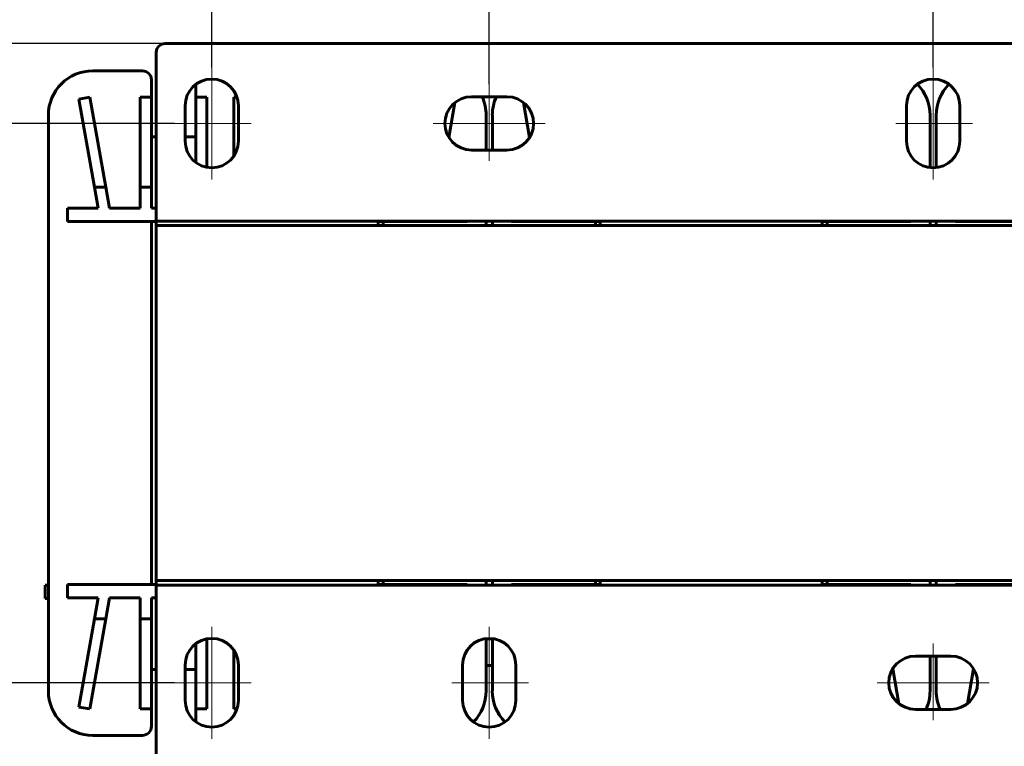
# Model space of a CAD drawing. Header units: millimetres. Extents: x 0 to 420, y 0 to 594.
# Tile 9 of 11: x 143 to 254, y 413 to 495. Entities that reach past the tile are written whole.
import ezdxf

# ---------------------------------------------------------------- set-up
doc = ezdxf.new("R2010")
doc.units = ezdxf.units.MM
for name, pattern in [('K5LT_AXLED', [19.5, 15, -1.5, 1.5, -1.5]), ('K5LT_BASIC', [0]), ('K5LT_THIN', [0])]:
    doc.linetypes.add(name, pattern=pattern)
doc.layers.add('Системный слой', color=7, linetype='Continuous')
doc.styles.add('KDIMTEXTSTYLE', font='GOST_AU.SHX', dxfattribs={"width": 0.96, "oblique": 15, "height": 5})
doc.dimstyles.new('KDIMSTYLE (0.50)', dxfattribs={"dimtxt": 5, "dimasz": 1, "dimexe": 2, "dimexo": 0, "dimgap": 1, "dimtad": 1, "dimlfac": 2, "dimtxsty": 'KDIMTEXTSTYLE', "dimsah": 1, "dimcen": 0, "dimdle": 1, "dimadec": 0, "dimazin": 0, "dimtfac": 0.667, "dimtmove": 0, "dimatfit": 3, "dimfxl": 1, "dimtvp": 1, "dimtolj": 1, "dimtzin": 0, "dimarcsym": 0})

# ---------------------------------------------------------------- blocks, each defined once
blk = doc.blocks.new('U36')
at = {"layer": 'Системный слой', "color": 150, "linetype": 'K5LT_BASIC', "lineweight": 60, "true_color": 0x0080ff}
for p, q in [((148.27, 431.67), (158.27, 431.67)), ((183.27, 431.67), (193.27, 431.67))]:
    blk.add_line(p, q, dxfattribs=at)
blk = doc.blocks.new('U37')
at = {"layer": 'Системный слой', "color": 150, "linetype": 'K5LT_BASIC', "lineweight": 60, "true_color": 0x0080ff}
for p, q in [((148.27, 472.57), (158.27, 472.57)), ((183.27, 472.57), (193.27, 472.57))]:
    blk.add_line(p, q, dxfattribs=at)
blk = doc.blocks.new('U38')
at = {"layer": 'Системный слой', "color": 150, "linetype": 'K5LT_BASIC', "lineweight": 60, "true_color": 0x0080ff}
for p, q in [((195.42, 484.54), (195.42, 480.62)), ((195.42, 472.62), (195.42, 472.12)), ((195.42, 432.12), (195.42, 431.62)), ((195.42, 425.6), (195.42, 419.69))]:
    blk.add_line(p, q, dxfattribs=at)
blk = doc.blocks.new('U39')
at = {"layer": 'Системный слой', "color": 150, "linetype": 'K5LT_BASIC', "lineweight": 60, "true_color": 0x0080ff}
for p, q in [((183.82, 472.57), (183.82, 472.12)), ((183.82, 432.12), (183.82, 431.67))]:
    blk.add_line(p, q, dxfattribs=at)
blk = doc.blocks.new('U41')
at = {"layer": 'Системный слой', "color": 150, "linetype": 'K5LT_BASIC', "lineweight": 60, "true_color": 0x0080ff}
for p, q in [((248.27, 431.67), (258.27, 431.67)), ((283.27, 431.67), (293.27, 431.67))]:
    blk.add_line(p, q, dxfattribs=at)
blk = doc.blocks.new('U42')
at = {"layer": 'Системный слой', "color": 150, "linetype": 'K5LT_BASIC', "lineweight": 60, "true_color": 0x0080ff}
for p, q in [((246.12, 478.64), (246.12, 484.54)), ((246.12, 472.12), (246.12, 472.62)), ((246.12, 431.62), (246.12, 432.12)), ((246.12, 419.69), (246.12, 423.62))]:
    blk.add_line(p, q, dxfattribs=at)
blk = doc.blocks.new('U43')
at = {"layer": 'Системный слой', "color": 150, "linetype": 'K5LT_BASIC', "lineweight": 60, "true_color": 0x0080ff}
for p, q in [((248.27, 472.57), (258.27, 472.57)), ((283.27, 472.57), (293.27, 472.57))]:
    blk.add_line(p, q, dxfattribs=at)
blk = doc.blocks.new('U46')
at = {"layer": 'Системный слой', "color": 150, "linetype": 'K5LT_BASIC', "lineweight": 60, "true_color": 0x0080ff}
for p, q in [((207.72, 472.12), (207.72, 472.57)), ((207.72, 431.67), (207.72, 432.12))]:
    blk.add_line(p, q, dxfattribs=at)
blk = doc.blocks.new('U47')
at = {"layer": 'Системный слой', "color": 150, "linetype": 'K5LT_BASIC', "lineweight": 60, "true_color": 0x0080ff}
for p, q in [((198.27, 431.67), (208.27, 431.67)), ((233.27, 431.67), (243.27, 431.67))]:
    blk.add_line(p, q, dxfattribs=at)
blk = doc.blocks.new('U48')
at = {"layer": 'Системный слой', "color": 150, "linetype": 'K5LT_BASIC', "lineweight": 60, "true_color": 0x0080ff}
for p, q in [((196.12, 480.62), (196.12, 484.54)), ((196.12, 472.12), (196.12, 472.62)), ((196.12, 431.62), (196.12, 432.12)), ((196.12, 419.69), (196.12, 425.6))]:
    blk.add_line(p, q, dxfattribs=at)
blk = doc.blocks.new('U49')
at = {"layer": 'Системный слой', "color": 150, "linetype": 'K5LT_BASIC', "lineweight": 60, "true_color": 0x0080ff}
for p, q in [((198.27, 472.57), (208.27, 472.57)), ((233.27, 472.57), (243.27, 472.57))]:
    blk.add_line(p, q, dxfattribs=at)
blk = doc.blocks.new('U50')
at = {"layer": 'Системный слой', "color": 150, "linetype": 'K5LT_BASIC', "lineweight": 60, "true_color": 0x0080ff}
for p, q in [((245.42, 484.54), (245.42, 478.64)), ((245.42, 472.62), (245.42, 472.12)), ((245.42, 432.12), (245.42, 431.62)), ((245.42, 423.62), (245.42, 419.69))]:
    blk.add_line(p, q, dxfattribs=at)
blk = doc.blocks.new('U51')
at = {"layer": 'Системный слой', "color": 150, "linetype": 'K5LT_BASIC', "lineweight": 60, "true_color": 0x0080ff}
for p, q in [((233.82, 472.57), (233.82, 472.12)), ((233.82, 432.12), (233.82, 431.67))]:
    blk.add_line(p, q, dxfattribs=at)
blk = doc.blocks.new('U58')
at = {"layer": 'Системный слой', "color": 150, "linetype": 'K5LT_BASIC', "lineweight": 60, "true_color": 0x0080ff}
for p, q in [((158.27, 422.12), (157.72, 422.12)), ((162.72, 422.12), (161.52, 422.12))]:
    blk.add_line(p, q, dxfattribs=at)
blk = doc.blocks.new('U59')
at = {"layer": 'Системный слой', "color": 150, "linetype": 'K5LT_BASIC', "lineweight": 60, "true_color": 0x0080ff}
for p, q in [((157.72, 482.12), (158.27, 482.12)), ((161.52, 482.12), (162.72, 482.12))]:
    blk.add_line(p, q, dxfattribs=at)
blk = doc.blocks.new('KDIMARROW_01')
at = {"layer": 'Системный слой'}
blk.add_hatch(color=0, dxfattribs=at).paths.add_polyline_path([(0, 0), (-5, 0.66), (-4.5, 0), (-5, -0.66)])
at = {"layer": 'Системный слой', "color": 0, "linetype": 'K5LT_THIN', "lineweight": 18}
for p, q in [((-4.5, 0), (-5, 0.66)), ((-5, 0.66), (0, 0)), ((0, 0), (-5, -0.66)), ((-5, -0.66), (-4.5, 0)), ((0, 0), (-1, 0))]:
    blk.add_line(p, q, dxfattribs=at)

msp = doc.modelspace()

# ---------------------------------------------------------------- linework, layer by layer
at = {"layer": 'Системный слой', "color": 150, "linetype": 'K5LT_BASIC', "lineweight": 60, "true_color": 0x0080ff}
for p, q in [((159.2677, 492.6157), (282.2677, 492.6157)), ((158.2677, 473.6157), (158.2677, 491.6157)), ((151.1177, 489.5407), (156.7177, 489.5407)), ((157.7177, 488.5407), (157.7177, 486.5657)), ((162.7177, 486.5657), (162.7177, 488.0157)), ((149.5576, 486.3487), (150.7886, 486.5657)), ((151.3067, 476.429), (149.5576, 486.3487)), ((150.7886, 486.5657), (152.576, 476.429)), ((156.4677, 476.429), (156.4677, 486.5657)), ((156.4677, 486.5657), (157.7177, 486.5657)), ((157.7177, 486.5657), (157.7177, 476.429)), ((162.7177, 479.2157), (162.7177, 486.5657)), ((162.7177, 486.5657), (163.9677, 486.5657)), ((163.9677, 486.5657), (163.9677, 478.6666)), ((167.0177, 486.5657), (167.3633, 486.5657)), ((167.0177, 479.9574), (167.0177, 486.5657)), ((191.9115, 485.9725), (191.2174, 482.0359)), ((193.7677, 486.6157), (197.7677, 486.6157)), ((200.3181, 482.0359), (199.6239, 485.9725)), ((161.5177, 481.6157), (161.5177, 485.6157)), ((167.5177, 485.6157), (167.5177, 481.6157)), ((242.7677, 481.6157), (242.7677, 485.6157)), ((248.7677, 485.6157), (248.7677, 481.6157)), ((146.1177, 419.6907), (146.1177, 484.5407)), ((197.7677, 480.6157), (193.7677, 480.6157)), ((151.3067, 476.429), (151.7234, 474.0657)), ((151.3067, 476.429), (152.576, 476.429)), ((152.9927, 474.0657), (152.576, 476.429)), ((156.4677, 476.429), (156.4677, 474.0657)), ((156.4677, 476.429), (157.7177, 476.429)), ((157.7177, 474.0657), (157.7177, 476.429)), ((151.7234, 474.0657), (148.2677, 474.0657)), ((148.2677, 474.0657), (148.2677, 472.5657)), ((156.4677, 474.0657), (152.9927, 474.0657)), ((158.2677, 474.0657), (157.7177, 474.0657)), ((158.2677, 472.6157), (158.2677, 473.6157)), ((157.7177, 431.6657), (157.7177, 472.5657)), ((283.2677, 472.6157), (158.2677, 472.6157)), ((158.2677, 472.6157), (183.2677, 472.6157)), ((158.2677, 472.6157), (158.2677, 472.1157)), ((183.2677, 472.6157), (183.2677, 472.1157)), ((193.2677, 472.5657), (193.2677, 472.6157)), ((198.2677, 472.6157), (198.2677, 472.5657)), ((208.2677, 472.6157), (233.2677, 472.6157)), ((208.2677, 472.6157), (208.2677, 472.1157)), ((233.2677, 472.6157), (233.2677, 472.1157)), ((243.2677, 472.5657), (243.2677, 472.6157)), ((248.2677, 472.6157), (248.2677, 472.5657)), ((158.2677, 472.1157), (158.2677, 432.1157)), ((158.2677, 472.1157), (283.2677, 472.1157)), ((158.2677, 472.1157), (183.2677, 472.1157)), ((208.2677, 472.1157), (233.2677, 472.1157)), ((145.7677, 431.6157), (146.1177, 431.6157)), ((145.7677, 430.1157), (145.7677, 431.6157)), ((148.2677, 430.1657), (148.2677, 431.6657)), ((158.2677, 432.1157), (183.2677, 432.1157)), ((158.2677, 432.1157), (158.2677, 431.6157)), ((158.2677, 432.1157), (283.2677, 432.1157)), ((158.2677, 431.6157), (183.2677, 431.6157)), ((158.2677, 430.6157), (158.2677, 431.6157)), ((158.2677, 431.6157), (283.2677, 431.6157)), ((183.2677, 432.1157), (183.2677, 431.6157)), ((193.2677, 431.6657), (193.2677, 431.6157)), ((198.2677, 431.6157), (198.2677, 431.6657)), ((208.2677, 432.1157), (233.2677, 432.1157)), ((208.2677, 432.1157), (208.2677, 431.6157)), ((208.2677, 431.6157), (233.2677, 431.6157)), ((233.2677, 432.1157), (233.2677, 431.6157)), ((243.2677, 431.6657), (243.2677, 431.6157)), ((248.2677, 431.6157), (248.2677, 431.6657)), ((158.2677, 430.6157), (158.2677, 412.6157)), ((146.1177, 430.1157), (145.7677, 430.1157)), ((151.7234, 430.1657), (148.2677, 430.1657)), ((151.3067, 427.8024), (151.7234, 430.1657)), ((152.9927, 430.1657), (152.576, 427.8024)), ((156.4677, 430.1657), (152.9927, 430.1657)), ((156.4677, 427.8024), (156.4677, 430.1657)), ((158.2677, 430.1657), (157.7177, 430.1657)), ((157.7177, 430.1657), (157.7177, 427.8024)), ((149.5576, 417.8828), (151.3067, 427.8024)), ((152.576, 427.8024), (150.7886, 417.6657)), ((151.3067, 427.8024), (152.576, 427.8024)), ((156.4677, 417.6657), (156.4677, 427.8024)), ((156.4677, 427.8024), (157.7177, 427.8024)), ((157.7177, 427.8024), (157.7177, 417.6657)), ((162.7177, 417.6657), (162.7177, 425.0157)), ((163.9677, 425.5649), (163.9677, 417.6657)), ((195.4177, 425.557), (196.1177, 425.557)), ((167.0177, 417.6657), (167.0177, 424.274)), ((161.5177, 418.6157), (161.5177, 422.6157)), ((167.5177, 422.6157), (167.5177, 418.6157)), ((192.7677, 418.6157), (192.7677, 422.6157)), ((195.4177, 422.557), (196.1177, 422.557)), ((198.7677, 422.6157), (198.7677, 418.6157)), ((243.7677, 423.6157), (247.7677, 423.6157)), ((241.2174, 422.1955), (241.9115, 418.2589)), ((249.6239, 418.2589), (250.3181, 422.1955)), ((150.7886, 417.6657), (149.5576, 417.8828)), ((157.7177, 417.6657), (156.4677, 417.6657)), ((157.7177, 415.6907), (157.7177, 417.6657)), ((162.7177, 417.6657), (162.7177, 416.2157)), ((163.9677, 417.6657), (162.7177, 417.6657)), ((167.3633, 417.6657), (167.0177, 417.6657)), ((247.7677, 417.6157), (243.7677, 417.6157)), ((156.7177, 414.6907), (151.1177, 414.6907))]:
    msp.add_line(p, q, dxfattribs=at)
at = {"layer": 'Системный слой', "color": 30, "linetype": 'K5LT_AXLED', "lineweight": 18, "true_color": 0xff8000}
for p, q in [((164.5177, 489.9176), (164.5177, 477.3002)), ((245.7677, 489.9176), (245.7677, 477.3002)), ((195.7677, 479.4172), (195.7677, 488.0436)), ((160.3192, 483.6157), (168.9456, 483.6157)), ((189.4658, 483.6157), (202.0832, 483.6157)), ((241.5692, 483.6157), (250.1956, 483.6157)), ((164.5177, 426.9176), (164.5177, 414.3002)), ((195.7677, 426.9176), (195.7677, 414.3002)), ((245.7677, 416.4172), (245.7677, 425.0436)), ((160.3192, 420.6157), (168.9456, 420.6157)), ((191.5692, 420.6157), (200.1956, 420.6157)), ((239.4658, 420.6157), (252.0832, 420.6157))]:
    msp.add_line(p, q, dxfattribs=at)
at = {"layer": 'Системный слой', "color": 150, "linetype": 'K5LT_BASIC', "lineweight": 60, "true_color": 0x0080ff}
for centre, radius, start, end in [((159.2677, 491.6157), 1, 90, 180), ((151.1177, 484.5407), 5, 90, 180), ((156.7177, 488.5407), 1, 0, 90), ((164.5177, 485.6157), 3, 0, 180), ((245.7677, 485.6157), 3, 0, 180), ((240.4177, 484.5407), 5, 0, 44.337444), ((251.1177, 484.5407), 5, 135.662556, 180), ((193.7677, 483.6157), 3, 90, 270), ((190.4177, 484.5407), 5, 0, 24.519316), ((201.1177, 484.5407), 5, 155.480684, 180), ((197.7677, 483.6157), 3, 270, 90), ((164.5177, 481.6157), 3, 180, 0), ((245.7677, 481.6157), 3, 180, 0), ((164.5177, 422.6157), 3, 0, 180), ((195.7677, 422.6157), 3, 0, 180), ((243.7677, 420.6157), 3, 90, 270), ((247.7677, 420.6157), 3, 270, 90), ((151.1177, 419.6907), 5, 180, 270), ((190.4177, 419.6907), 5, 315.662556, 0), ((201.1177, 419.6907), 5, 180, 224.337444), ((240.4177, 419.6907), 5, 335.480684, 0), ((251.1177, 419.6907), 5, 180, 204.519316), ((164.5177, 418.6157), 3, 180, 0), ((195.7677, 418.6157), 3, 180, 0), ((156.7177, 415.6907), 1, 270, 0)]:
    msp.add_arc(centre, radius, start, end, dxfattribs=at)

# ---------------------------------------------------------------- block references
at = {"layer": 'Системный слой'}
for name in ['U38', 'U48', 'U50', 'U42', 'U59', 'U37', 'U39', 'U49', 'U46', 'U51', 'U43', 'U36', 'U47', 'U41', 'U58']:
    msp.add_blockref(name, (0, 0), dxfattribs=at)

# ---------------------------------------------------------------- dimensions: what is measured, and where the dimension line sits
at = {"layer": 'Системный слой', "color": 7}
for base, p1, p2, location, text in [((164.5177, 512.6157), (277.0177, 489.9176), (164.5177, 489.9176), (220.7677, 512.6157), '\\H5.0;\\W0.965;\\Q15;\\H5.0;\\W0.965;\\Q15;\\Q15;Ш1'), ((195.7677, 502.6157), (245.7677, 489.9176), (195.7677, 488.0436), (220.7677, 502.6157), '\\H5.0;\\W0.965;\\Q15;\\H5.0;\\W0.965;\\Q15;\\Q15;Ш2')]:
    msp.add_linear_dim(base=base, p1=p1, p2=p2, location=location, text=text, dimstyle='KDIMSTYLE (0.50)', override={"dimexo": 0, "dimblk1": 'KDIMARROW_01', "dimblk2": 'KDIMARROW_01', "dimse1": 0, "dimse2": 0, "dimclrt": 7, "dimtolj": 1}, dxfattribs=at).render()
for base, p1, p2, location, text in [((125.7677, 492.6157), (145.7677, 342.6157), (159.2677, 492.6157), (125.7677, 417.6157), '\\H5.0;\\W0.965;\\Q15;\\H5.0;\\W0.965;\\Q15;\\Q15;Г'), ((135.7677, 483.6157), (160.3192, 420.6157), (160.3192, 483.6157), (135.7677, 452.1157), '\\H5.0;\\W0.965;\\Q15;\\H5.0;\\W0.965;\\Q15;\\Q15;Г1')]:
    msp.add_linear_dim(base=base, p1=p1, p2=p2, angle=90, location=location, text=text, dimstyle='KDIMSTYLE (0.50)', override={"dimexo": 0, "dimblk1": 'KDIMARROW_01', "dimblk2": 'KDIMARROW_01', "dimse1": 0, "dimse2": 0, "dimclrt": 7, "dimtolj": 1}, dxfattribs=at).render()

doc.saveas('drawing.dxf')
